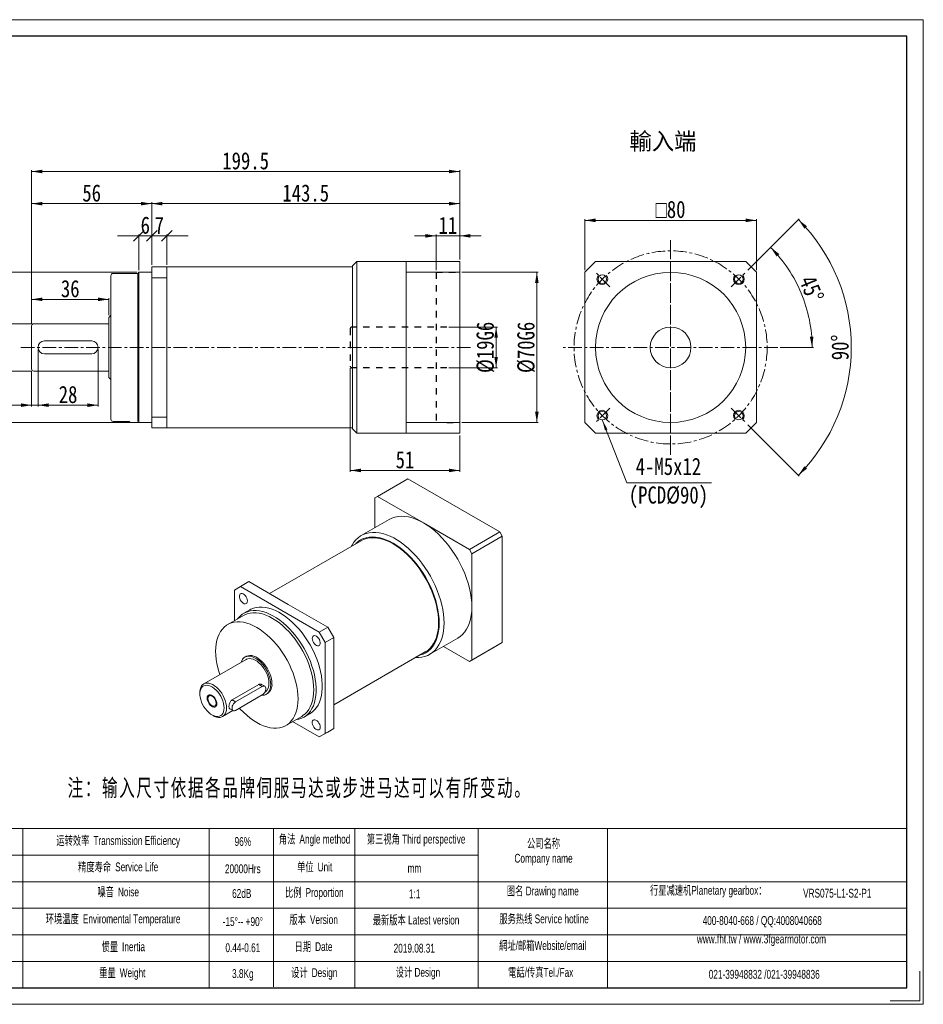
# Model space of a CAD drawing. Header units: millimetres. Extents: x 3832 to 4481, y 541 to 1000.
# Tile 2 of 2: x 4060 to 4481, y 541 to 1000. Entities that reach past the tile are written whole.
import ezdxf

# ---------------------------------------------------------------- set-up
doc = ezdxf.new("R2010")
doc.units = ezdxf.units.MM
doc.linetypes.add('CENTER', pattern=[10.16, 6.35, -1.27, 1.27, -1.27])
doc.linetypes.add('EB_DASH', pattern=[6, 3, -3])
doc.layers.get('0').update_dxf_attribs({"lineweight": 0})
for name, color, linetype, lineweight in [('3中心线层', 1, 'CENTER', 18), ('7标注层', 4, 'Continuous', 18), ('CAXA0', 7, 'Continuous', 70), ('CAXA2', 6, 'EB_DASH', 25), ('SLD-0', 7, 'Continuous', 18), ('图框_外框线', 7, 'Continuous', 18)]:
    doc.layers.add(name, color=color, linetype=linetype, lineweight=lineweight)
doc.styles.add('TH_GBDIM', font='txt', dxfattribs={"width": 0.8})
doc.styles.add('标准', font='arial.ttf', dxfattribs={"width": 0.667})
doc.dimstyles.new('TH_GBDIM', dxfattribs={"dimtxt": 8, "dimasz": 5, "dimexe": 0.625, "dimexo": 1, "dimgap": 1, "dimtad": 1, "dimdec": 1, "dimdsep": 46, "dimtxsty": 'TH_GBDIM', "dimcen": 2.5, "dimdle": 10, "dimclrd": 3, "dimclre": 3, "dimclrt": 3, "dimadec": 0, "dimazin": 2, "dimtfac": 0.714286, "dimtdec": 1, "dimtmove": 0, "dimatfit": 3, "dimfxl": 1, "dimtolj": 1, "dimarcsym": 0})

# ---------------------------------------------------------------- blocks, each defined once
blk = doc.blocks.new('*X2')
at = {"linetype": 'Continuous', "lineweight": 15, "transparency": 16777216}
for points in [[(4281.65, 856.54), (4282.48, 851.54), (4280.81, 851.54)], [(4281.65, 837.54), (4282.48, 842.54), (4280.81, 842.54)]]:
    blk.add_hatch(color=3, dxfattribs=at).paths.add_polyline_path(points, flags=0)
at = {"color": 3, "linetype": 'Continuous', "lineweight": 15, "transparency": 16777216}
for p, q in [((4259.67, 856.54), (4282.27, 856.54)), ((4281.65, 856.54), (4281.65, 837.54)), ((4259.67, 837.54), (4282.27, 837.54))]:
    blk.add_line(p, q, dxfattribs=at)
at = {"color": 3, "linetype": 'Continuous', "lineweight": 15, "transparency": 16777216, "insert": (4276.71, 847.04), "char_height": 8, "width": 44.16, "attachment_point": 5, "rotation": 90, "style": 'TH_GBDIM'}
blk.add_mtext('%%C19G6', dxfattribs=at)
blk = doc.blocks.new('*X3')
at = {"linetype": 'Continuous', "lineweight": 15, "transparency": 16777216}
for points in [[(4300.64, 882.04), (4301.47, 877.04), (4299.8, 877.04)], [(4300.64, 812.04), (4301.47, 817.04), (4299.8, 817.04)]]:
    blk.add_hatch(color=3, dxfattribs=at).paths.add_polyline_path(points, flags=0)
at = {"color": 3, "linetype": 'Continuous', "lineweight": 15, "transparency": 16777216}
for p, q in [((4265.67, 882.04), (4301.26, 882.04)), ((4300.64, 882.04), (4300.64, 812.04)), ((4265.67, 812.04), (4301.26, 812.04))]:
    blk.add_line(p, q, dxfattribs=at)
at = {"color": 3, "linetype": 'Continuous', "lineweight": 15, "transparency": 16777216, "insert": (4295.7, 847.04), "char_height": 8, "width": 44.16, "attachment_point": 5, "rotation": 90, "style": 'TH_GBDIM'}
blk.add_mtext('%%C70G6', dxfattribs=at)
blk = doc.blocks.new('*X4')
at = {"linetype": 'Continuous', "lineweight": 15, "transparency": 16777216}
for points in [[(4055.1, 858.04), (4055.93, 853.04), (4054.27, 853.04)], [(4055.1, 836.04), (4055.93, 841.04), (4054.27, 841.04)]]:
    blk.add_hatch(color=3, dxfattribs=at).paths.add_polyline_path(points, flags=0)
at = {"color": 3, "linetype": 'Continuous', "lineweight": 15, "transparency": 16777216}
for p, q in [((4065.16, 858.04), (4054.48, 858.04)), ((4055.1, 858.04), (4055.1, 836.04)), ((4065.16, 836.04), (4054.48, 836.04))]:
    blk.add_line(p, q, dxfattribs=at)
at = {"color": 3, "linetype": 'Continuous', "lineweight": 15, "transparency": 16777216, "insert": (4050.03, 847.04), "char_height": 8, "width": 44.16, "attachment_point": 5, "rotation": 90, "style": 'TH_GBDIM'}
blk.add_mtext('%%C22h6', dxfattribs=at)
blk = doc.blocks.new('*X5')
at = {"linetype": 'Continuous', "lineweight": 15, "transparency": 16777216}
for points in [[(4040.27, 882.04), (4041.1, 877.04), (4039.43, 877.04)], [(4040.27, 812.04), (4041.1, 817.04), (4039.43, 817.04)]]:
    blk.add_hatch(color=3, dxfattribs=at).paths.add_polyline_path(points, flags=0)
at = {"color": 3, "linetype": 'Continuous', "lineweight": 15, "transparency": 16777216}
for p, q in [((4114.16, 882.04), (4039.64, 882.04)), ((4040.27, 882.04), (4040.27, 812.04)), ((4114.16, 812.04), (4039.64, 812.04))]:
    blk.add_line(p, q, dxfattribs=at)
at = {"color": 3, "linetype": 'Continuous', "lineweight": 15, "transparency": 16777216, "insert": (4035.2, 847.04), "char_height": 8, "width": 44.16, "attachment_point": 5, "rotation": 90, "style": 'TH_GBDIM'}
blk.add_mtext('%%C70h6', dxfattribs=at)
blk = doc.blocks.new('*X6')
at = {"linetype": 'Continuous', "lineweight": 15, "transparency": 16777216}
for points in [[(4213.67, 789.7), (4218.67, 790.54), (4218.67, 788.87)], [(4264.67, 789.7), (4259.67, 790.54), (4259.67, 788.87)]]:
    blk.add_hatch(color=3, dxfattribs=at).paths.add_polyline_path(points, flags=0)
at = {"color": 3, "linetype": 'Continuous', "lineweight": 15, "transparency": 16777216}
for p, q in [((4213.67, 837.34), (4213.67, 789.08)), ((4264.67, 806.04), (4264.67, 789.08)), ((4213.67, 789.7), (4264.67, 789.7))]:
    blk.add_line(p, q, dxfattribs=at)
at = {"color": 3, "linetype": 'Continuous', "lineweight": 15, "transparency": 16777216, "insert": (4239.17, 794.64), "char_height": 8, "width": 16, "attachment_point": 5, "style": 'TH_GBDIM'}
blk.add_mtext('51', dxfattribs=at)
blk = doc.blocks.new('*X7')
at = {"linetype": 'Continuous', "lineweight": 15, "transparency": 16777216}
for points in [[(4253.67, 899.04), (4248.67, 899.87), (4248.67, 898.2)], [(4264.67, 899.04), (4269.67, 899.87), (4269.67, 898.2)]]:
    blk.add_hatch(color=3, dxfattribs=at).paths.add_polyline_path(points, flags=0)
at = {"color": 3, "linetype": 'Continuous', "lineweight": 15, "transparency": 16777216}
for p, q in [((4253.67, 883.04), (4253.67, 899.66)), ((4264.67, 888.04), (4264.67, 899.66)), ((4243.67, 899.04), (4274.67, 899.04))]:
    blk.add_line(p, q, dxfattribs=at)
at = {"color": 3, "linetype": 'Continuous', "lineweight": 15, "transparency": 16777216, "insert": (4259.17, 903.97), "char_height": 8, "width": 16, "attachment_point": 5, "style": 'TH_GBDIM'}
blk.add_mtext('11', dxfattribs=at)
blk = doc.blocks.new('*X8')
at = {"linetype": 'Continuous', "lineweight": 15, "transparency": 16777216}
for points in [[(4065.16, 869.44), (4070.16, 870.28), (4070.16, 868.61)], [(4101.16, 869.44), (4096.16, 870.28), (4096.16, 868.61)]]:
    blk.add_hatch(color=3, dxfattribs=at).paths.add_polyline_path(points, flags=0)
at = {"color": 3, "linetype": 'Continuous', "lineweight": 15, "transparency": 16777216}
for p, q in [((4065.16, 858.04), (4065.16, 870.07)), ((4065.16, 869.44), (4101.16, 869.44)), ((4101.16, 862.04), (4101.16, 870.07))]:
    blk.add_line(p, q, dxfattribs=at)
at = {"color": 3, "linetype": 'Continuous', "lineweight": 15, "transparency": 16777216, "insert": (4083.16, 874.38), "char_height": 8, "width": 16.1422, "attachment_point": 5, "style": 'TH_GBDIM'}
blk.add_mtext('36', dxfattribs=at)
blk = doc.blocks.new('*X9')
at = {"color": 3, "linetype": 'Continuous', "lineweight": 15, "transparency": 16777216}
for p, q in [((4117.66, 901.54), (4112.66, 896.54)), ((4115.16, 883.04), (4115.16, 899.66)), ((4118.66, 896.54), (4123.66, 901.54)), ((4121.16, 885.54), (4121.16, 899.66)), ((4105.16, 899.04), (4131.16, 899.04))]:
    blk.add_line(p, q, dxfattribs=at)
at = {"color": 3, "linetype": 'Continuous', "lineweight": 15, "transparency": 16777216, "insert": (4118.16, 903.97), "char_height": 8, "width": 16, "attachment_point": 5, "style": 'TH_GBDIM'}
blk.add_mtext('6', dxfattribs=at)
blk = doc.blocks.new('_OBLIQUE')
at = {"color": 0, "linetype": 'ByBlock', "lineweight": -2}
blk.add_line((-0.5, -0.5), (0.5, 0.5), dxfattribs=at)
blk = doc.blocks.new('*X11')
at = {"color": 3, "linetype": 'Continuous', "lineweight": 15, "transparency": 16777216}
for p, q in [((4123.66, 901.54), (4118.66, 896.54)), ((4121.16, 885.54), (4121.16, 899.66)), ((4125.66, 896.54), (4130.66, 901.54)), ((4128.16, 885.54), (4128.16, 899.66)), ((4111.16, 899.04), (4138.16, 899.04))]:
    blk.add_line(p, q, dxfattribs=at)
at = {"color": 3, "linetype": 'Continuous', "lineweight": 15, "transparency": 16777216, "insert": (4124.66, 903.92), "char_height": 8, "width": 16, "attachment_point": 5, "style": 'TH_GBDIM'}
blk.add_mtext('7', dxfattribs=at)
blk = doc.blocks.new('*X12')
at = {"linetype": 'Continuous', "lineweight": 15, "transparency": 16777216}
for points in [[(4065.16, 914.04), (4070.16, 914.87), (4070.16, 913.2)], [(4121.16, 914.04), (4116.16, 914.87), (4116.16, 913.2)]]:
    blk.add_hatch(color=3, dxfattribs=at).paths.add_polyline_path(points, flags=0)
at = {"color": 3, "linetype": 'Continuous', "lineweight": 15, "transparency": 16777216}
for p, q in [((4065.16, 858.04), (4065.16, 914.66)), ((4065.16, 914.04), (4121.16, 914.04)), ((4121.16, 885.54), (4121.16, 914.66))]:
    blk.add_line(p, q, dxfattribs=at)
at = {"color": 3, "linetype": 'Continuous', "lineweight": 15, "transparency": 16777216, "insert": (4093.16, 918.97), "char_height": 8, "width": 16.1422, "attachment_point": 5, "style": 'TH_GBDIM'}
blk.add_mtext('56', dxfattribs=at)
blk = doc.blocks.new('*X14')
at = {"linetype": 'Continuous', "lineweight": 15}
blk.add_hatch(color=3, dxfattribs=at).paths.add_polyline_path([(-50.91, 29.33), (-48.51, 24.9), (-49.67, 24.45)], flags=0)
at = {"color": 3, "linetype": 'Continuous', "lineweight": 15}
for p, q in [((-50.91, 29.33), (-39.43, 0)), ((-39.43, 0), (0, 0)), ((0, 0), (0, 0))]:
    blk.add_line(p, q, dxfattribs=at)
blk = doc.blocks.new('*X15')
at = {"linetype": 'Continuous', "lineweight": 15, "transparency": 16777216}
for points in [[(4065.16, 929.04), (4070.16, 929.87), (4070.16, 928.2)], [(4264.67, 929.04), (4259.67, 929.87), (4259.67, 928.2)]]:
    blk.add_hatch(color=3, dxfattribs=at).paths.add_polyline_path(points, flags=0)
at = {"color": 3, "linetype": 'Continuous', "lineweight": 15, "transparency": 16777216}
for p, q in [((4065.16, 858.04), (4065.16, 929.66)), ((4065.16, 929.04), (4264.67, 929.04)), ((4264.67, 893.04), (4264.67, 929.66))]:
    blk.add_line(p, q, dxfattribs=at)
at = {"color": 3, "linetype": 'Continuous', "lineweight": 15, "transparency": 16777216, "insert": (4164.92, 933.97), "char_height": 8, "width": 42.3111, "attachment_point": 5, "style": 'TH_GBDIM'}
blk.add_mtext('199.5', dxfattribs=at)
blk = doc.blocks.new('*X16')
at = {"linetype": 'Continuous', "lineweight": 15, "transparency": 16777216}
for points in [[(4322.97, 906.26), (4327.97, 907.1), (4327.97, 905.43)], [(4402.97, 906.26), (4397.97, 907.1), (4397.97, 905.43)]]:
    blk.add_hatch(color=3, dxfattribs=at).paths.add_polyline_path(points, flags=0)
at = {"color": 3, "linetype": 'Continuous', "lineweight": 15, "transparency": 16777216}
for p, q in [((4322.97, 883.04), (4322.97, 906.89)), ((4322.97, 906.26), (4402.97, 906.26)), ((4402.97, 883.04), (4402.97, 906.89))]:
    blk.add_line(p, q, dxfattribs=at)
at = {"color": 3, "linetype": 'Continuous', "lineweight": 15, "transparency": 16777216, "insert": (4362.97, 911.31), "char_height": 8, "width": 31.4133, "attachment_point": 5, "style": 'TH_GBDIM'}
blk.add_mtext('{\\fgdt|b0|i0|c134|p2;o}80', dxfattribs=at)
blk = doc.blocks.new('*X17')
at = {"linetype": 'Continuous', "lineweight": 15, "transparency": 16777216}
for points in [[(4121.16, 914.04), (4126.16, 914.87), (4126.16, 913.2)], [(4264.67, 914.04), (4259.67, 914.87), (4259.67, 913.2)]]:
    blk.add_hatch(color=3, dxfattribs=at).paths.add_polyline_path(points, flags=0)
at = {"color": 3, "linetype": 'Continuous', "lineweight": 15, "transparency": 16777216}
for p, q in [((4121.16, 885.54), (4121.16, 914.66)), ((4121.16, 914.04), (4264.67, 914.04)), ((4264.67, 888.04), (4264.67, 914.66))]:
    blk.add_line(p, q, dxfattribs=at)
at = {"color": 3, "linetype": 'Continuous', "lineweight": 15, "transparency": 16777216, "insert": (4192.92, 918.97), "char_height": 8, "width": 42.3111, "attachment_point": 5, "style": 'TH_GBDIM'}
blk.add_mtext('143.5', dxfattribs=at)
blk = doc.blocks.new('*X18')
at = {"linetype": 'Continuous', "lineweight": 15, "transparency": 16777216}
for points in [[(4065.16, 820.12), (4060.16, 820.95), (4060.16, 819.28)], [(4068.16, 820.12), (4073.16, 820.95), (4073.16, 819.28)]]:
    blk.add_hatch(color=3, dxfattribs=at).paths.add_polyline_path(points, flags=0)
at = {"color": 3, "linetype": 'Continuous', "lineweight": 15, "transparency": 16777216}
for p, q in [((4068.16, 846.04), (4068.16, 819.49)), ((4065.16, 836.04), (4065.16, 819.49)), ((4050.71, 820.12), (4078.16, 820.12))]:
    blk.add_line(p, q, dxfattribs=at)
at = {"color": 3, "linetype": 'Continuous', "lineweight": 15, "transparency": 16777216, "insert": (4052.44, 825.05), "char_height": 8, "width": 16, "attachment_point": 5, "style": 'TH_GBDIM'}
blk.add_mtext('3', dxfattribs=at)
blk = doc.blocks.new('*X19')
at = {"linetype": 'Continuous', "lineweight": 15, "transparency": 16777216}
for points in [[(4068.16, 820.12), (4073.16, 820.95), (4073.16, 819.28)], [(4096.16, 820.12), (4091.16, 820.95), (4091.16, 819.28)]]:
    blk.add_hatch(color=3, dxfattribs=at).paths.add_polyline_path(points, flags=0)
at = {"color": 3, "linetype": 'Continuous', "lineweight": 15, "transparency": 16777216}
for p, q in [((4068.16, 846.04), (4068.16, 819.49)), ((4096.16, 846.04), (4096.16, 819.49)), ((4068.16, 820.12), (4096.16, 820.12))]:
    blk.add_line(p, q, dxfattribs=at)
at = {"color": 3, "linetype": 'Continuous', "lineweight": 15, "transparency": 16777216, "insert": (4082.16, 825.05), "char_height": 8, "width": 16.2133, "attachment_point": 5, "style": 'TH_GBDIM'}
blk.add_mtext('28', dxfattribs=at)
blk = doc.blocks.new('*X22')
at = {"linetype": 'Continuous', "lineweight": 15, "transparency": 16777216}
for points in [[(4409.59, 893.66), (4412.37, 889.42), (4413.62, 890.53)], [(4428.9, 847.04), (4427.87, 852), (4429.54, 852.1)]]:
    blk.add_hatch(color=3, dxfattribs=at).paths.add_polyline_path(points, flags=0)
at = {"color": 3, "linetype": 'Continuous', "lineweight": 15, "transparency": 16777216}
for p, q in [((4399.03, 883.1), (4410.03, 894.1)), ((4413.97, 847.04), (4429.52, 847.04))]:
    blk.add_line(p, q, dxfattribs=at)
for start, end in [(22.5, 45), (0, 22.5)]:
    blk.add_arc((4362.97, 847.04), 65.93, start, end, dxfattribs=at)
at = {"color": 3, "linetype": 'Continuous', "lineweight": 15, "transparency": 16777216, "insert": (4428.66, 874.25), "char_height": 8, "width": 24.1778, "attachment_point": 5, "rotation": 292.5, "style": 'TH_GBDIM'}
blk.add_mtext('45%%D', dxfattribs=at)
blk = doc.blocks.new('*X23')
at = {"linetype": 'Continuous', "lineweight": 15, "transparency": 16777216}
for points in [[(4422.51, 906.59), (4425.34, 902.38), (4426.57, 903.5)], [(4422.51, 787.49), (4425.34, 791.7), (4426.57, 790.57)]]:
    blk.add_hatch(color=3, dxfattribs=at).paths.add_polyline_path(points, flags=0)
at = {"color": 3, "linetype": 'Continuous', "lineweight": 15, "transparency": 16777216}
for p, q in [((4399.03, 883.1), (4422.96, 907.03)), ((4399.03, 810.98), (4422.96, 787.05))]:
    blk.add_line(p, q, dxfattribs=at)
for start, end in [(0, 45), (315, 0)]:
    blk.add_arc((4362.97, 847.04), 84.21, start, end, dxfattribs=at)
at = {"color": 3, "linetype": 'Continuous', "lineweight": 15, "transparency": 16777216, "insert": (4442, 847.04), "char_height": 8, "width": 24.0356, "attachment_point": 5, "rotation": 90, "style": 'TH_GBDIM'}
blk.add_mtext('90%%D', dxfattribs=at)

msp = doc.modelspace()

# ---------------------------------------------------------------- linework, layer by layer
at = {"color": 7, "linetype": 'Continuous', "lineweight": 15}
for p, q in [((4214.67, 885.04), (4216.67, 887.04)), ((4264.67, 887.04), (4216.67, 887.04)), ((4216.67, 847.04), (4216.67, 887.04)), ((4239.67, 807.04), (4239.67, 887.04)), ((4239.67, 887.04), (4239.67, 882.04)), ((4264.67, 887.04), (4264.67, 807.04)), ((4322.97, 882.04), (4327.97, 887.04)), ((4327.97, 887.04), (4397.97, 887.04)), ((4397.97, 887.04), (4402.97, 882.04)), ((4103.16, 881.54), (4114.66, 881.54)), ((4115.16, 882.04), (4114.66, 881.54)), ((4114.66, 812.54), (4114.66, 881.54)), ((4115.16, 882.04), (4115.16, 812.04)), ((4115.16, 882.04), (4121.16, 882.04)), ((4175.66, 884.54), (4121.16, 884.54)), ((4121.16, 884.54), (4121.16, 882.04)), ((4121.16, 812.04), (4121.16, 882.04)), ((4128.16, 809.54), (4128.16, 884.54)), ((4214.67, 884.54), (4146.66, 884.54)), ((4214.67, 885.04), (4214.67, 847.04)), ((4239.67, 882.04), (4264.67, 882.04)), ((4322.97, 882.04), (4322.97, 812.04)), ((4402.97, 882.04), (4402.97, 812.04)), ((4102.16, 813.54), (4102.16, 880.54)), ((4121.16, 879.54), (4128.16, 879.54)), ((4102.16, 862.04), (4101.16, 861.04)), ((4101.16, 833.04), (4101.16, 861.04)), ((4065.16, 857.04), (4065.16, 837.04)), ((4066.16, 858.04), (4101.16, 858.04)), ((4093.16, 850.04), (4071.16, 850.04)), ((4214.67, 809.04), (4214.67, 847.04)), ((4216.67, 847.04), (4216.67, 807.04)), ((4093.16, 844.04), (4071.16, 844.04)), ((4066.16, 836.04), (4101.16, 836.04)), ((4101.16, 833.04), (4102.16, 832.04)), ((4103.16, 812.54), (4110.66, 812.54)), ((4111.16, 812.04), (4110.66, 812.54)), ((4121.16, 814.54), (4128.16, 814.54)), ((4111.16, 812.04), (4121.16, 812.04)), ((4121.16, 812.04), (4121.16, 809.54)), ((4128.16, 809.54), (4121.16, 809.54)), ((4128.16, 809.54), (4214.67, 809.54)), ((4214.67, 809.04), (4216.67, 807.04)), ((4239.67, 812.04), (4264.67, 812.04)), ((4322.97, 812.04), (4327.97, 807.04)), ((4402.97, 812.04), (4397.97, 807.04)), ((4264.67, 807.04), (4216.67, 807.04)), ((4239.67, 807.04), (4264.67, 807.04)), ((4397.97, 807.04), (4327.97, 807.04)), ((4240.43, 785.78), (4226.32, 777.63)), ((4240.43, 785.78), (4283.35, 761.01)), ((4226.32, 777.63), (4225.19, 776.98)), ((4225.19, 763.01), (4225.19, 776.98)), ((4226.32, 777.63), (4247.77, 765.25)), ((4231.8, 766.83), (4218.82, 759.33)), ((4247.77, 765.25), (4269.23, 752.86)), ((4269.23, 752.86), (4283.35, 761.01)), ((4284.48, 759.05), (4270.36, 750.9)), ((4283.35, 761.01), (4284.48, 759.05)), ((4284.48, 759.05), (4284.48, 709.49)), ((4218.69, 756.95), (4176.04, 732.33)), ((4270.36, 750.9), (4269.23, 752.86)), ((4270.36, 750.9), (4270.36, 726.12)), ((4162.51, 735.58), (4159.68, 733.95)), ((4166.46, 737.86), (4162.51, 735.58)), ((4162.51, 735.58), (4199.21, 714.39)), ((4166.46, 737.86), (4184.81, 727.27)), ((4159.68, 719.66), (4159.68, 733.95)), ((4184.81, 727.27), (4203.16, 716.67)), ((4270.36, 726.12), (4270.36, 701.34)), ((4163.9, 722.09), (4156.55, 717.85)), ((4166.88, 724.74), (4164.06, 723.11)), ((4199.21, 714.39), (4203.16, 716.67)), ((4203.16, 716.67), (4205.99, 711.78)), ((4202.03, 709.5), (4199.21, 714.39)), ((4205.99, 711.78), (4202.03, 709.5)), ((4205.99, 711.78), (4205.99, 690.59)), ((4250.76, 704), (4263.75, 711.5)), ((4202.03, 709.5), (4202.03, 667.11)), ((4269.23, 700.69), (4257.13, 707.68)), ((4283.35, 708.84), (4269.23, 700.69)), ((4270.36, 701.34), (4284.48, 709.49)), ((4284.48, 709.49), (4283.35, 708.84)), ((4165.14, 702.98), (4164.57, 702.66)), ((4205.99, 680.46), (4248.63, 705.08)), ((4165.17, 701.62), (4145.41, 690.21)), ((4269.23, 700.69), (4270.36, 701.34)), ((4171.02, 689.91), (4158.6, 682.74)), ((4172.67, 688.96), (4160.25, 681.79)), ((4172.67, 688.96), (4171.02, 689.91)), ((4173.87, 689.08), (4172.34, 689.96)), ((4205.99, 690.59), (4205.99, 669.4)), ((4143.59, 686.19), (4143.59, 685.54)), ((4160.25, 677.88), (4172.67, 685.05)), ((4173.9, 686.37), (4173.96, 686.4)), ((4174.56, 685.37), (4175.12, 685.69)), ((4160.25, 681.79), (4158.6, 682.74)), ((4149.23, 675.76), (4149.8, 675.43)), ((4154.19, 675), (4159.01, 677.78)), ((4157.52, 678.64), (4159.05, 677.76)), ((4183.7, 670.82), (4191.05, 675.06)), ((4192.01, 674.7), (4194.83, 676.33)), ((4199.21, 665.48), (4186.83, 672.63)), ((4203.16, 667.77), (4199.21, 665.48)), ((4199.21, 665.48), (4202.03, 667.11)), ((4202.03, 667.11), (4205.99, 669.4)), ((4205.99, 669.4), (4203.16, 667.77))]:
    msp.add_line(p, q, dxfattribs=at)
for points in [[(4231.8, 766.83), (4233.11, 767.47), (4234.5, 767.93), (4235.97, 768.22), (4237.52, 768.32), (4239.13, 768.25), (4240.79, 768), (4242.5, 767.57), (4244.24, 766.96), (4246, 766.19), (4247.77, 765.25)], [(4247.77, 765.25), (4249.55, 764.14), (4251.31, 762.89), (4253.05, 761.48), (4254.76, 759.94), (4256.42, 758.27), (4258.03, 756.48), (4259.58, 754.59), (4261.05, 752.6), (4262.44, 750.53), (4263.75, 748.39), (4264.95, 746.19), (4266.05, 743.94), (4267.03, 741.67), (4267.9, 739.39), (4268.64, 737.1), (4269.26, 734.82), (4269.74, 732.57), (4270.08, 730.36), (4270.29, 728.21), (4270.36, 726.12)], [(4214.26, 754.39), (4214.54, 754.92), (4215.37, 756.2), (4216.31, 757.34), (4217.36, 758.32), (4218.51, 759.15), (4219.76, 759.81), (4221.09, 760.31), (4222.51, 760.65), (4224, 760.81), (4225.55, 760.8), (4227.15, 760.62), (4228.8, 760.27), (4230.49, 759.75), (4232.2, 759.07), (4233.92, 758.23), (4235.65, 757.23), (4237.38, 756.08), (4239.09, 754.79), (4240.77, 753.36), (4242.42, 751.81), (4244.03, 750.13), (4245.58, 748.35), (4247.06, 746.47), (4248.48, 744.5), (4249.82, 742.46), (4251.06, 740.36), (4252.21, 738.2), (4253.26, 736.01), (4254.2, 733.79), (4255.03, 731.55), (4255.74, 729.32), (4256.32, 727.1), (4256.78, 724.91), (4257.11, 722.76), (4257.31, 720.66), (4257.37, 718.63), (4257.31, 716.67), (4257.11, 714.8), (4256.78, 713.02), (4256.32, 711.36), (4255.74, 709.82), (4255.03, 708.41), (4254.2, 707.13), (4253.26, 705.99), (4252.21, 705.01), (4251.06, 704.18), (4249.82, 703.52), (4248.48, 703.02), (4247.06, 702.68), (4245.58, 702.52), (4244.2, 702.52)], [(4246.18, 703.66), (4246.27, 703.68), (4247.59, 704.13), (4248.83, 704.73), (4249.97, 705.5), (4251.02, 706.43), (4251.95, 707.5), (4252.78, 708.73), (4253.48, 710.09), (4254.07, 711.57), (4254.52, 713.18), (4254.85, 714.9), (4255.05, 716.72), (4255.12, 718.63), (4255.05, 720.61), (4254.85, 722.65), (4254.52, 724.75), (4254.07, 726.89), (4253.48, 729.05), (4252.78, 731.22), (4251.95, 733.4), (4251.02, 735.56), (4249.97, 737.69), (4248.83, 739.78), (4247.59, 741.81), (4246.27, 743.78), (4244.87, 745.67), (4243.4, 747.47), (4241.87, 749.17), (4240.29, 750.75), (4238.67, 752.22), (4237.01, 753.55), (4235.34, 754.74), (4233.66, 755.79), (4231.97, 756.69), (4230.3, 757.42), (4228.65, 758), (4227.03, 758.41), (4225.45, 758.65), (4223.92, 758.72), (4222.45, 758.61), (4221.04, 758.34), (4219.72, 757.9), (4218.48, 757.29), (4217.34, 756.53), (4216.3, 755.6), (4216.23, 755.53)], [(4218.69, 756.95), (4219.9, 757.55), (4221.21, 757.98), (4222.59, 758.25), (4224.04, 758.35), (4225.55, 758.28), (4227.11, 758.05), (4228.71, 757.64), (4230.34, 757.08), (4232, 756.35), (4233.66, 755.47), (4235.32, 754.43), (4236.97, 753.25), (4238.6, 751.94), (4240.2, 750.49), (4241.76, 748.93), (4243.27, 747.25), (4244.72, 745.48), (4246.1, 743.61), (4247.41, 741.67), (4248.63, 739.66), (4249.76, 737.6), (4250.79, 735.5), (4251.71, 733.37), (4252.53, 731.22), (4253.22, 729.08), (4253.8, 726.94), (4254.25, 724.83), (4254.57, 722.76), (4254.77, 720.74), (4254.83, 718.79), (4254.77, 716.91), (4254.57, 715.11), (4254.25, 713.42), (4253.8, 711.83), (4253.22, 710.36), (4252.53, 709.02), (4251.71, 707.81), (4250.79, 706.75), (4249.76, 705.84), (4248.63, 705.08), (4248.63, 705.08)], [(4165.75, 728.85), (4165.68, 729.47), (4165.48, 730.12), (4165.16, 730.76), (4164.75, 731.34), (4164.27, 731.81), (4163.76, 732.15), (4163.26, 732.31), (4162.81, 732.3), (4162.44, 732.12), (4162.18, 731.77), (4162.04, 731.28), (4162.04, 730.7), (4162.18, 730.06), (4162.44, 729.4), (4162.81, 728.79), (4163.26, 728.26), (4163.76, 727.85), (4164.27, 727.6), (4164.75, 727.52), (4165.16, 727.62), (4165.48, 727.89), (4165.68, 728.31), (4165.75, 728.85)], [(4166.88, 724.74), (4167.32, 724.97), (4168.54, 725.49), (4169.84, 725.84), (4171.21, 726.02), (4172.65, 726.03), (4174.14, 725.87), (4175.68, 725.55), (4177.25, 725.06), (4178.85, 724.4), (4180.46, 723.58), (4182.07, 722.62), (4183.67, 721.5), (4185.26, 720.24), (4186.81, 718.86), (4188.33, 717.35), (4189.8, 715.73), (4191.2, 714.01), (4192.54, 712.2), (4193.8, 710.31), (4194.98, 708.36), (4196.06, 706.35), (4197.04, 704.31), (4197.91, 702.24), (4198.67, 700.16), (4199.31, 698.08), (4199.82, 696.02), (4200.21, 693.98), (4200.48, 691.99), (4200.61, 690.06), (4200.61, 688.2), (4200.48, 686.42), (4200.21, 684.74), (4199.82, 683.15), (4199.31, 681.69), (4198.67, 680.35), (4197.91, 679.14), (4197.04, 678.08), (4196.06, 677.17), (4194.98, 676.41), (4194.83, 676.33)], [(4270.36, 726.12), (4270.29, 724.12), (4270.08, 722.2), (4269.74, 720.39), (4269.26, 718.7), (4268.64, 717.13), (4267.9, 715.7), (4267.03, 714.42), (4266.05, 713.28), (4264.95, 712.31), (4263.75, 711.5), (4263.75, 711.5)], [(4161.14, 720.5), (4161.41, 720.84), (4162.33, 721.83), (4163.37, 722.67), (4164.49, 723.34), (4165.71, 723.86), (4167.01, 724.21), (4168.39, 724.39), (4169.82, 724.4), (4171.32, 724.24), (4172.85, 723.92), (4174.43, 723.43), (4176.02, 722.77), (4177.63, 721.95), (4179.24, 720.99), (4180.85, 719.87), (4182.43, 718.61), (4183.99, 717.23), (4185.51, 715.72), (4186.97, 714.1), (4188.38, 712.38), (4189.72, 710.57), (4190.98, 708.68), (4192.15, 706.73), (4193.23, 704.72), (4194.21, 702.68), (4195.08, 700.61), (4195.84, 698.53), (4196.48, 696.45), (4197, 694.39), (4197.39, 692.35), (4197.65, 690.36), (4197.78, 688.43), (4197.78, 686.57), (4197.65, 684.79), (4197.39, 683.11), (4197, 681.53), (4196.48, 680.06), (4195.84, 678.72), (4195.08, 677.51), (4194.21, 676.45), (4193.23, 675.54), (4192.15, 674.78), (4190.98, 674.18), (4189.72, 673.75), (4188.38, 673.48), (4188.29, 673.47)], [(4191.05, 675.06), (4191.6, 675.41), (4192.62, 676.21), (4193.54, 677.17), (4194.36, 678.28), (4195.05, 679.52), (4195.63, 680.89), (4196.08, 682.39), (4196.41, 683.99), (4196.6, 685.7), (4196.67, 687.49), (4196.6, 689.36), (4196.41, 691.29), (4196.08, 693.27), (4195.63, 695.29), (4195.05, 697.33), (4194.36, 699.38), (4193.54, 701.42), (4192.62, 703.45), (4191.6, 705.44), (4190.47, 707.38), (4189.26, 709.26), (4187.97, 711.08), (4186.61, 712.8), (4185.18, 714.43), (4183.7, 715.95), (4182.18, 717.35), (4180.63, 718.62), (4179.06, 719.76), (4177.47, 720.75), (4175.88, 721.59), (4174.31, 722.27), (4172.76, 722.79), (4171.24, 723.15), (4169.76, 723.33), (4168.33, 723.35), (4166.97, 723.2), (4165.68, 722.88), (4164.47, 722.4), (4163.9, 722.09)], [(4189.33, 683.25), (4189.26, 685.12), (4189.07, 687.06), (4188.74, 689.04), (4188.29, 691.05), (4187.71, 693.09), (4187.01, 695.14), (4186.2, 697.19), (4185.28, 699.21), (4184.26, 701.2), (4183.13, 703.14), (4181.92, 705.03), (4180.63, 706.84), (4179.27, 708.56), (4177.84, 710.19), (4176.36, 711.71), (4174.84, 713.11), (4173.29, 714.38), (4171.71, 715.52), (4170.13, 716.51), (4168.54, 717.35), (4166.97, 718.03), (4165.42, 718.55), (4163.9, 718.91), (4162.42, 719.09), (4160.99, 719.11), (4159.63, 718.96), (4158.34, 718.64), (4157.13, 718.16), (4156, 717.51), (4154.98, 716.7), (4154.06, 715.74), (4153.24, 714.64), (4152.55, 713.39), (4151.97, 712.02), (4151.52, 710.53), (4151.19, 708.92), (4151, 707.22), (4150.93, 705.42), (4151, 703.55), (4151.19, 701.62), (4151.52, 699.64), (4151.97, 697.62), (4152.55, 695.58), (4152.89, 694.53)], [(4195.97, 711.41), (4196.03, 710.79), (4196.24, 710.13), (4196.56, 709.49), (4196.97, 708.92), (4197.45, 708.44), (4197.96, 708.11), (4198.45, 707.94), (4198.9, 707.95), (4199.27, 708.14), (4199.54, 708.49), (4199.67, 708.97), (4199.67, 709.56), (4199.54, 710.2), (4199.27, 710.86), (4198.9, 711.47), (4198.45, 712), (4197.96, 712.41), (4197.45, 712.66), (4196.97, 712.74), (4196.56, 712.64), (4196.24, 712.37), (4196.03, 711.95), (4195.97, 711.41)], [(4176.62, 689.94), (4176.56, 691.09), (4176.36, 692.29), (4176.04, 693.52), (4175.6, 694.77), (4175.04, 696), (4174.38, 697.19), (4173.64, 698.32), (4172.81, 699.38), (4171.93, 700.33), (4171, 701.16), (4170.05, 701.87), (4169.08, 702.42), (4168.13, 702.82), (4167.2, 703.06), (4166.32, 703.12), (4165.49, 703.02), (4164.75, 702.75), (4164.09, 702.32), (4163.53, 701.73), (4163.09, 701), (4162.8, 700.25)], [(4177.19, 690.26), (4177.12, 691.41), (4176.93, 692.61), (4176.6, 693.85), (4176.16, 695.09), (4175.6, 696.32), (4174.95, 697.51), (4174.2, 698.65), (4173.38, 699.7), (4172.49, 700.65), (4171.57, 701.49), (4170.61, 702.19), (4169.65, 702.75), (4168.69, 703.15), (4167.77, 703.38), (4166.88, 703.45), (4166.06, 703.35), (4165.31, 703.08), (4165.14, 702.98)], [(4175.78, 690.43), (4175.71, 691.51), (4175.51, 692.65), (4175.19, 693.81), (4174.75, 694.98), (4174.19, 696.13), (4173.54, 697.23), (4172.8, 698.27), (4171.99, 699.21), (4171.14, 700.05), (4170.24, 700.75), (4169.34, 701.31), (4168.44, 701.72), (4167.56, 701.96), (4166.72, 702.03), (4165.95, 701.93), (4165.25, 701.67), (4165.17, 701.62)], [(4143.59, 686.19), (4143.61, 686.7), (4143.74, 687.66), (4144, 688.51), (4144.38, 689.24), (4144.88, 689.83), (4145.49, 690.26), (4146.19, 690.52), (4146.96, 690.62), (4147.79, 690.55), (4148.67, 690.31), (4149.57, 689.9), (4150.48, 689.34), (4151.37, 688.64), (4152.23, 687.8), (4153.04, 686.86), (4153.77, 685.82), (4154.43, 684.72), (4154.98, 683.57), (4155.42, 682.4), (4155.75, 681.24), (4155.95, 680.1), (4156.01, 679.02)], [(4154.88, 679.02), (4154.82, 680.05), (4154.62, 681.14), (4154.3, 682.25), (4153.85, 683.36), (4153.3, 684.45), (4152.66, 685.49), (4151.93, 686.45), (4151.14, 687.31), (4150.31, 688.06), (4149.45, 688.67), (4148.59, 689.13), (4147.74, 689.43), (4146.93, 689.56), (4146.17, 689.52), (4145.48, 689.31), (4144.88, 688.94), (4144.38, 688.41), (4144, 687.74), (4143.74, 686.94), (4143.61, 686.03), (4143.61, 685.03), (4143.74, 683.97), (4144, 682.86), (4144.38, 681.75), (4144.88, 680.64), (4145.48, 679.58), (4146.17, 678.58), (4146.93, 677.66), (4147.74, 676.85), (4148.59, 676.17), (4149.45, 675.64), (4150.31, 675.25), (4151.14, 675.04), (4151.93, 674.99), (4152.66, 675.11), (4153.3, 675.41), (4153.85, 675.86), (4154.3, 676.46), (4154.62, 677.2), (4154.82, 678.06), (4154.88, 679.02)], [(4172.43, 684.91), (4172.81, 684.9), (4173.64, 685), (4174.38, 685.27), (4175.04, 685.71), (4175.6, 686.3), (4176.04, 687.03), (4176.36, 687.89), (4176.56, 688.87), (4176.62, 689.94)], [(4172.67, 685.05), (4173.15, 685.4), (4173.59, 685.89), (4173.95, 686.46), (4174.21, 687.08), (4174.35, 687.69), (4174.35, 688.25), (4174.21, 688.71), (4173.95, 689.02), (4173.59, 689.18), (4173.15, 689.16), (4172.67, 688.96)], [(4151.16, 681.17), (4151.09, 681.78), (4150.9, 682.43), (4150.59, 683.06), (4150.2, 683.64), (4149.73, 684.13), (4149.24, 684.49), (4148.74, 684.71), (4148.28, 684.75), (4147.88, 684.63), (4147.57, 684.35), (4147.38, 683.92), (4147.32, 683.39), (4147.38, 682.77), (4147.57, 682.13), (4147.88, 681.49), (4148.28, 680.91), (4148.74, 680.42), (4149.24, 680.06), (4149.73, 679.85), (4150.2, 679.8), (4150.59, 679.93), (4150.9, 680.21), (4151.09, 680.63), (4151.16, 681.17)], [(4160.25, 681.79), (4159.77, 681.43), (4159.33, 680.95), (4158.97, 680.37), (4158.71, 679.76), (4158.57, 679.14), (4158.57, 678.59), (4158.71, 678.13), (4158.97, 677.81), (4159.33, 677.66), (4159.77, 677.68), (4160.25, 677.88)], [(4162.03, 678.91), (4162.42, 678.49), (4163.9, 676.97), (4165.42, 675.57), (4166.97, 674.29), (4168.54, 673.16), (4170.13, 672.17), (4171.71, 671.33), (4173.29, 670.65), (4174.84, 670.13), (4176.36, 669.77), (4177.84, 669.58), (4179.27, 669.56), (4180.63, 669.72), (4181.92, 670.03), (4183.13, 670.52), (4184.26, 671.17), (4185.28, 671.97), (4186.2, 672.93), (4187.01, 674.04), (4187.71, 675.28), (4188.29, 676.66), (4188.74, 678.15), (4189.07, 679.76), (4189.26, 681.46), (4189.33, 683.25)], [(4156.01, 679.02), (4155.95, 678.01), (4155.75, 677.1), (4155.42, 676.31), (4154.98, 675.65), (4154.43, 675.15), (4153.77, 674.8), (4153.04, 674.61), (4152.23, 674.6), (4151.37, 674.76), (4150.48, 675.08), (4149.8, 675.43)], [(4199.69, 670.06), (4199.62, 670.68), (4199.42, 671.34), (4199.1, 671.98), (4198.69, 672.55), (4198.21, 673.03), (4197.7, 673.36), (4197.2, 673.53), (4196.75, 673.52), (4196.38, 673.33), (4196.12, 672.98), (4195.98, 672.5), (4195.98, 671.91), (4196.12, 671.27), (4196.38, 670.62), (4196.75, 670), (4197.2, 669.47), (4197.7, 669.07), (4198.21, 668.81), (4198.69, 668.73), (4199.1, 668.83), (4199.42, 669.1), (4199.62, 669.52), (4199.69, 670.06)]]:
    msp.add_lwpolyline(points, dxfattribs=at)
at = {"color": 7, "linetype": 'Continuous', "lineweight": 0}
msp.add_lwpolyline([(4151.49, 680.97), (4151.43, 680.39), (4151.24, 679.91), (4150.93, 679.57), (4150.52, 679.39), (4150.04, 679.38), (4149.51, 679.53), (4148.96, 679.84), (4148.43, 680.3), (4147.95, 680.87), (4147.54, 681.52), (4147.24, 682.22), (4147.04, 682.92), (4146.98, 683.58), (4147.04, 684.17), (4147.24, 684.64), (4147.54, 684.98), (4147.95, 685.16), (4148.43, 685.18), (4148.96, 685.02), (4149.51, 684.71), (4150.04, 684.25), (4150.52, 683.68), (4150.93, 683.03), (4151.24, 682.33), (4151.43, 681.64), (4151.49, 680.97)], dxfattribs=at)
at = {"color": 7, "linetype": 'Continuous', "lineweight": 15}
for centre, radius in [((4362.97, 847.04), 35), ((4331.15, 878.86), 2), ((4394.79, 878.86), 2), ((4362.97, 847.04), 9.5), ((4331.15, 815.22), 2), ((4394.79, 815.22), 2)]:
    msp.add_circle(centre, radius, dxfattribs=at)
for centre, radius, start, end in [((4103.16, 880.54), 1, 90, 180), ((4066.16, 857.04), 1, 90, 180), ((4071.16, 847.04), 3, 90, 270), ((4093.16, 847.04), 3, 270, 90), ((4066.16, 837.04), 1, 180, 270), ((4103.16, 813.54), 1, 180, 270), ((4171.44, 689.97), 4.36, 305.2604, 6.0518), ((4172.2, 689.77), 5.01, 305.6209, 5.6913)]:
    msp.add_arc(centre, radius, start, end, dxfattribs=at)
for points, knots in [([(4172.34, 689.95), (4172.18, 690.02), (4171.86, 690.17), (4171.38, 690.09), (4171.1, 689.95), (4171.02, 689.91)], [0, 0, 0, 0, 0.533231, 1.130407, 1.377182, 1.377182, 1.377182, 1.377182]), ([(4158.6, 682.74), (4158.42, 682.61), (4158.06, 682.34), (4157.63, 681.69), (4157.32, 680.94), (4157.15, 680.16), (4157.12, 679.46), (4157.24, 678.95), (4157.38, 678.68), (4157.51, 678.65), (4157.53, 678.65)], [0, 0, 0, 0, 0.653015, 1.30543, 1.973301, 2.652172, 3.314689, 3.959877, 4.611867, 4.680121, 4.680121, 4.680121, 4.680121])]:
    msp.add_open_spline(points, degree=3, knots=knots, dxfattribs=at)
at = {"layer": '3中心线层'}
for p, q in [((4362.97, 797.04), (4362.97, 897.04)), ((4362.97, 897.04), (4362.97, 797.04)), ((4334.68, 875.32), (4327.61, 882.39)), ((4391.25, 875.32), (4398.32, 882.39)), ((4269.69, 847.04), (4060.16, 847.04)), ((4269.69, 847.04), (4085.66, 847.04)), ((4412.97, 847.04), (4312.97, 847.04)), ((4412.97, 847.04), (4312.97, 847.04)), ((4334.68, 818.75), (4327.61, 811.68)), ((4391.25, 818.75), (4398.32, 811.68))]:
    msp.add_line(p, q, dxfattribs=at)
msp.add_circle((4362.97, 847.04), 45, dxfattribs=at)
at = {"layer": '7标注层'}
for centre, start, end in [((4331.15, 878.86), 135, 43.4082), ((4394.79, 878.86), 136.5918, 45), ((4331.15, 815.22), 316.5918, 225), ((4394.79, 815.22), 315, 223.4082)]:
    msp.add_arc(centre, 2.5, start, end, dxfattribs=at)
at = {"layer": 'CAXA2', "color": 6, "linetype": 'EB_DASH', "lineweight": 25}
for p, q in [((4253.67, 882.04), (4264.67, 882.04)), ((4253.67, 882.04), (4253.67, 812.04)), ((4253.67, 882.04), (4264.67, 882.04)), ((4253.67, 882.04), (4253.67, 812.04)), ((4213.67, 855.74), (4213.67, 838.34)), ((4213.67, 855.74), (4213.67, 838.34)), ((4258.67, 856.54), (4214.17, 856.54)), ((4258.67, 856.54), (4214.17, 856.54)), ((4258.67, 837.54), (4214.17, 837.54)), ((4258.67, 837.54), (4214.17, 837.54)), ((4258.67, 812.04), (4264.67, 812.04)), ((4258.67, 812.04), (4264.67, 812.04))]:
    msp.add_line(p, q, dxfattribs=at)
for centre, start, end in [((4214.47, 855.74), 90, 180), ((4214.47, 855.74), 90, 180), ((4214.47, 838.34), 180, 270), ((4214.47, 838.34), 180, 270)]:
    msp.add_arc(centre, 0.8, start, end, dxfattribs=at)
at = {"layer": 'SLD-0'}
for p, q in [((4061.08, 622.77), (4061.08, 548.61)), ((4147.91, 622.77), (4147.91, 548.6))]:
    msp.add_line(p, q, dxfattribs=at)
at = {"layer": '图框_外框线'}
for p, q in [((3889.1, 622.77), (4473.01, 622.77)), ((4177.92, 622.77), (4177.92, 549.01)), ((4215.81, 622.77), (4215.81, 548.6)), ((4273.23, 622.77), (4273.23, 548.6)), ((4333.52, 622.77), (4333.52, 548.6)), ((3945.05, 610.39), (4273.23, 610.39)), ((3889.1, 598.02), (4473.01, 598.02)), ((3945.05, 585.64), (4473.01, 585.64)), ((3945.05, 573.27), (4473.01, 573.27)), ((3945.05, 560.89), (4473.01, 560.89))]:
    msp.add_line(p, q, dxfattribs=at)
at = {"layer": '图框_外框线', "color": 3}
msp.add_lwpolyline([(3831.77, 540.87), (4480.74, 540.87), (4480.74, 999.79), (3831.77, 999.79)], close=True, dxfattribs=at)
at = {"layer": '图框_外框线', "color": 3, "lineweight": 25}
msp.add_lwpolyline([(3870.4, 548.6), (4473.01, 548.6), (4473.01, 992.06), (3870.4, 992.06)], close=True, dxfattribs=at)
at = {"layer": '图框_外框线', "color": 3}
msp.add_lwpolyline([(4479.19, 556.32), (4479.19, 542.42), (4465.29, 542.42)], dxfattribs=at)

# ---------------------------------------------------------------- block references
at = {"color": 7, "linetype": 'Continuous', "lineweight": 15}
msp.add_blockref('*X14', (4382.06, 783.89), dxfattribs=at)

# ---------------------------------------------------------------- texts
at = {"color": 3, "insert": (4359.38, 942.7), "char_height": 8, "width": 61.9243, "attachment_point": 5}
msp.add_mtext('輸入端', dxfattribs=at)
at = {"layer": 'CAXA0', "color": 3, "linetype": 'Continuous', "insert": (4361.95, 783.85), "char_height": 8, "width": 64.8533, "attachment_point": 5, "style": 'TH_GBDIM'}
msp.add_mtext('4-M5x12\\P(PCD%%C90)', dxfattribs=at)
at = {"layer": 'SLD-0', "color": 1, "insert": (4186.03, 645.81), "char_height": 8, "width": 364.9531, "attachment_point": 2, "line_spacing_factor": 1.15057, "style": '标准'}
msp.add_mtext('{\\fSimSun|b1|i0|c0|p34;\\T1.1;  \\fSimSun|b1|i0|c134|p34;注：输入尺寸依据各品牌伺服马达或步进马达可以有所变动。}', dxfattribs=at)
at = {"layer": 'SLD-0', "color": 1, "char_height": 4.125, "attachment_point": 2, "style": '标准'}
for s, insert, width in [('{\\fSimSun|b0|i0|c134|p2;运转效率 }Transmission Efficiency', (4105.51, 619.24), 70.0984), ('{\\fSimSun|b0|i0|c134|p2;角法 }Angle method ', (4197.06, 619.92), 52.7533), ('{\\fSimSun|b0|i0|c134|p2;第三视角} Third perspective', (4244.37, 619.92), 52.7533), ('96%', (4163.61, 618.81), 52.7533), ('{\\fSimSun|b0|i0|c134|p2;公司名称}\\PCompany name', (4303.75, 617.88), 52.7533), ('{\\fSimSun|b0|i0|c134|p2;精度寿命 }Service Life', (4105.51, 606.98), 70.0984), ('20000Hrs', (4163.61, 606.1), 52.7533), ('{\\fSimSun|b0|i0|c134|p2;单位 }Unit', (4197.09, 606.96), 52.7533), ('mm', (4243.59, 606.38), 52.7533), ('  {\\fSimSun|b0|i0|c134|p2;行星减速机}Planetary gearbox{\\fSimSun|b0|i0|c134|p2;：}', (4379.46, 596.05), 76.1646), ('{\\fSimSun|b0|i0|c134|p2;噪音 }Noise', (4105.51, 595.31), 70.0984), ('62dB', (4163.1, 594.59), 52.7533), ('{\\fSimSun|b0|i0|c134|p2;比例 }Proportion', (4196.94, 595.03), 52.7533), ('1:1', (4243.7, 594.41), 52.7533), ('{\\fSimSun|b0|i0|c134|p2;图名} Drawing name', (4303.42, 595.73), 52.7533), ('\\pxt5;{\\C256;VRS075-L1-S2-P1}', (4440.62, 594.74), 52.7533), ('{\\fSimSun|b0|i0|c134|p2;环境温度 }Enviromental Temperature', (4103.15, 582.75), 70.0984), ('{\\fSimSun|b0|i0|c134|p2;版本 }Version', (4196.6, 582.39), 52.7533), ('{\\fSimSun|b0|i0|c134|p2;最新版本} Latest version', (4244.34, 582.21), 52.7533), ('{\\fSimSun|b0|i0|c134|p2;服务热线} Service hotline', (4304, 582.76), 52.7533), ('-15%%D-- +90%%D', (4163.61, 581.47), 52.7533), ('400-8040-668 / QQ:4008040668', (4405.68, 581.97), 92.0666), ('www.fht.tw / www.3fgearmotor.com ', (4405.3, 573.38), 69.5387), ('{\\fSimSun|b0|i0|c134|p2;惯量 }Inertia', (4107.88, 569.76), 70.0984), ('0.44-0.61', (4163.61, 569.31), 52.7533), ('{\\fSimSun|b0|i0|c134|p2;日期 }Date', (4196.55, 569.81), 52.7533), ('2019.08.31', (4243.51, 569.09), 52.7533), ('{\\fSimSun|b0|i0|c134|p2;網址}/{\\fSimSun|b0|i0|c134|p2;邮箱}Website/email', (4303.36, 570.34), 52.7533), ('{\\fSimSun|b0|i0|c134|p2;重量 }Weight', (4107.43, 557.64), 70.0984), ('3.8Kg', (4163.61, 557.24), 52.7533), ('{\\fSimSun|b0|i0|c134|p2;设计 }Design', (4196.89, 557.69), 52.7533), ('{\\fSimSun|b0|i0|c134|p2;设计} Design', (4245.2, 557.85), 52.7533), ('{\\fSimSun|b0|i0|c134|p2;電話}/{\\fSimSun|b0|i0|c134|p2;传真}Tel./Fax', (4302.44, 557.81), 52.7533), ('021-39948832 /021-39948836 ', (4406.6, 556.91), 52.7533)]:
    msp.add_mtext(s, dxfattribs=dict(at, insert=insert, width=width))

# ---------------------------------------------------------------- dimensions: what is measured, and where the dimension line sits
at = {"color": 7, "linetype": 'Continuous', "lineweight": 15}
for base, p1, p2, override, picture, middle in [((4264.67, 929.04), (4065.16, 857.04), (4264.67, 892.04), {"dimsah": 1, "dimtzin": 0}, '*X15', (4164.92, 933.97)), ((4121.16, 914.04), (4065.16, 857.04), (4121.16, 884.54), {"dimsah": 1, "dimtzin": 0}, '*X12', (4093.16, 918.97)), ((4264.67, 914.04), (4121.16, 884.54), (4264.67, 887.04), {"dimsah": 1, "dimtzin": 0}, '*X17', (4192.92, 918.97)), ((4121.16, 899.04), (4115.16, 882.04), (4121.16, 884.54), {"dimblk": 'OBLIQUE', "dimsah": 1, "dimtzin": 0}, '*X9', (4118.16, 903.97)), ((4264.67, 899.04), (4253.67, 882.04), (4264.67, 887.04), {"dimsah": 1, "dimtzin": 0}, '*X7', (4259.17, 903.97)), ((4101.16, 869.44), (4065.16, 857.04), (4101.16, 861.04), {"dimsah": 1, "dimtzin": 0}, '*X8', (4083.16, 874.38)), ((4096.16, 820.12), (4068.16, 847.04), (4096.16, 847.04), {"dimsah": 1, "dimtzin": 0}, '*X19', (4082.16, 825.05)), ((4264.67, 789.7), (4213.67, 838.34), (4264.67, 807.04), {"dimsah": 1, "dimtzin": 0}, '*X6', (4239.17, 794.64))]:
    dim = msp.add_linear_dim(base=base, p1=p1, p2=p2, dimstyle='TH_GBDIM', override=override, dxfattribs=at)
    dim.commit()
    dim.dimension.update_dxf_attribs({"geometry": picture, "text_midpoint": middle})
dim = msp.add_linear_dim(base=(4402.97, 906.26), p1=(4322.97, 882.04), p2=(4402.97, 882.04), text='{\\fgdt|b0|i0|c134|p2;o}<>', dimstyle='TH_GBDIM', override={"dimsah": 1, "dimtzin": 0}, dxfattribs=at)
dim.commit()
dim.dimension.update_dxf_attribs({"geometry": '*X16', "text_midpoint": (4362.97, 911.31)})
dim = msp.add_linear_dim(base=(4128.16, 899.04), p1=(4121.16, 884.54), p2=(4128.16, 884.54), angle=0, dimstyle='TH_GBDIM', override={"dimblk": 'OBLIQUE', "dimsah": 1, "dimtzin": 0}, dxfattribs=at)
dim.commit()
dim.dimension.update_dxf_attribs({"geometry": '*X11', "text_midpoint": (4124.66, 903.92)})
for base, line1, picture, middle in [((4447.18, 847.04), ((4391.25, 818.75), (4398.32, 811.68)), '*X23', (4442, 847.04)), ((4423.88, 872.27), ((4412.97, 847.04), (4312.97, 847.04)), '*X22', (4428.66, 874.25))]:
    dim = msp.add_angular_dim_2l(base=base, line1=line1, line2=((4391.25, 875.32), (4398.32, 882.39)), dimstyle='TH_GBDIM', override={"dimtad": 1, "dimtih": 0, "dimtoh": 0, "dimsah": 1, "dimtdec": 0, "dimtzin": 8}, dxfattribs=at)
    dim.commit()
    dim.dimension.update_dxf_attribs({"geometry": picture, "text_midpoint": middle})
dim = msp.add_linear_dim(base=(4040.27, 812.04), p1=(4115.16, 882.04), p2=(4115.16, 812.04), angle=270, text='%%C<>h6', dimstyle='TH_GBDIM', override={"dimsah": 1, "dimtzin": 0}, dxfattribs=at)
dim.commit()
dim.dimension.update_dxf_attribs({"geometry": '*X5', "text_midpoint": (4035.2, 847.04)})
for base, p1, p2, text, picture, middle in [((4300.64, 812.04), (4264.67, 882.04), (4264.67, 812.04), '%%C<>G6', '*X3', (4295.7, 847.04)), ((4055.1, 836.04), (4066.16, 858.04), (4066.16, 836.04), '%%C<>h6', '*X4', (4050.03, 847.04)), ((4281.65, 837.54), (4258.67, 856.54), (4258.67, 837.54), '%%C<>G6', '*X2', (4276.71, 847.04))]:
    dim = msp.add_linear_dim(base=base, p1=p1, p2=p2, angle=270, text=text, dimstyle='TH_GBDIM', override={"dimsah": 1, "dimtzin": 0}, dxfattribs=at)
    dim.commit()
    dim.dimension.update_dxf_attribs({"geometry": picture, "text_midpoint": middle, "dimtype": 160})
dim = msp.add_linear_dim(base=(4068.16, 820.12), p1=(4065.16, 837.04), p2=(4068.16, 847.04), dimstyle='TH_GBDIM', override={"dimsah": 1, "dimtzin": 0}, dxfattribs=at)
dim.commit()
dim.dimension.update_dxf_attribs({"geometry": '*X18', "text_midpoint": (4052.44, 825.05), "dimtype": 160})

doc.saveas('drawing.dxf')
